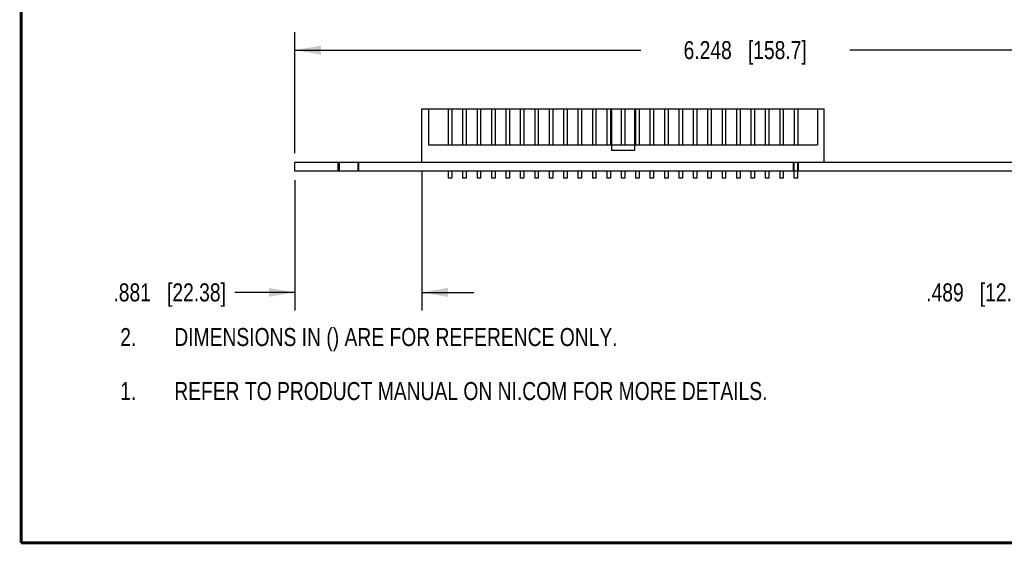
# Model space of a CAD drawing. Header units: inches. Extents: x 0.2 to 16.8, y 0.1 to 10.8.
# Tile 1 of 11: x 0.2 to 7.1, y 0.2 to 3.9. Entities that reach past the tile are written whole.
import ezdxf

# ---------------------------------------------------------------- set-up
doc = ezdxf.new("R2010")
doc.units = ezdxf.units.IN
doc.header["$LTSCALE"] = 0.935
doc.header["$MEASUREMENT"] = 0
doc.layers.get('0').update_dxf_attribs({"linetype": 'CONTINUOUS'})
doc.layers.add('DETAIL', color=7, linetype='CONTINUOUS')
doc.layers.add('DIMENSIONS', color=7, linetype='CONTINUOUS')
doc.styles.get("Standard").update_dxf_attribs({"font": 'txt', "width": 0.8})
doc.dimstyles.new('DIMSTYLE_1', dxfattribs={"dimtxt": 0.125, "dimasz": 0.18, "dimexe": 0.125, "dimexo": 0.0625, "dimgap": 0.0625, "dimtad": 0, "dimtih": 1, "dimtoh": 1, "dimdec": 3, "dimzin": 4, "dimdsep": 46, "dimtxsty": 'STANDARD', "dimblk": '_FILLED', "dimblk1": '_FILLED', "dimblk2": '_FILLED', "dimcen": 0.09, "dimadec": 0, "dimazin": 0, "dimtp": 0.01, "dimtm": 0.01, "dimtfac": 1, "dimtdec": 3, "dimtofl": 0, "dimtmove": 0, "dimatfit": 3, "dimldrblk": '_FILLED', "dimfxl": 1, "dimtolj": 1, "dimtzin": 4, "dimarcsym": 0})

# ---------------------------------------------------------------- blocks, each defined once
blk = doc.blocks.new('CUSTOM_NOTE_BL0', base_point=(3.6751, 1.3124))
at = {"color": 2, "linetype": 'CONTINUOUS', "width": 0.8}
for s, p in [('1.', (0.9376, 1.2498)), ('REFER TO PRODUCT MANUAL ON NI.COM FOR MORE DETAILS.', (1.3125, 1.25))]:
    blk.add_text(s, height=0.125, dxfattribs=at).set_placement(p)
blk = doc.blocks.new('_FILLED')
at = {"color": 0, "linetype": 'BYBLOCK'}
blk.add_solid([(0, 0), (-1, 0.174), (-1, -0.174)], dxfattribs=at)
blk = doc.blocks.new('*D11')
at = {"layer": 'DIMENSIONS', "color": 2, "linetype": 'CONTINUOUS'}
for p, q in [((3.0308, 2.8389), (3.0308, 1.8724)), ((2.1498, 2.7759), (2.1498, 1.8724)), ((2.1498, 1.9974), (1.7335, 1.9974)), ((3.0308, 1.9974), (3.3908, 1.9974))]:
    blk.add_line(p, q, dxfattribs=at)
at = {"layer": 'DIMENSIONS', "color": 2, "linetype": 'CONTINUOUS', "xscale": 0.18, "yscale": 0.18, "zscale": 0.18}
blk.add_blockref('_FILLED', (2.1498, 1.9974), dxfattribs=at)
at = {"layer": 'DIMENSIONS', "color": 2, "linetype": 'CONTINUOUS', "xscale": 0.18, "yscale": 0.18, "zscale": 0.18, "rotation": 180}
blk.add_blockref('_FILLED', (3.0308, 1.9974), dxfattribs=at)
at = {"layer": 'DIMENSIONS', "color": 2, "linetype": 'CONTINUOUS', "insert": (1.671, 2.0599), "char_height": 0.125, "width": 1.225, "attachment_point": 3, "line_spacing_factor": 0.9}
blk.add_mtext('.881{\\Ftxt.shx;\\W1.000000;\\H0.125000; }[22.38]', dxfattribs=at)
blk = doc.blocks.new('*D12')
at = {"layer": 'DIMENSIONS', "color": 2, "linetype": 'CONTINUOUS'}
for p, q in [((7.9088, 2.8389), (7.9088, 1.8724)), ((8.3978, 2.7759), (8.3978, 1.8724)), ((7.9088, 1.9974), (7.3729, 1.9974)), ((8.3978, 1.9974), (8.7578, 1.9974))]:
    blk.add_line(p, q, dxfattribs=at)
at = {"layer": 'DIMENSIONS', "color": 2, "linetype": 'CONTINUOUS', "xscale": 0.18, "yscale": 0.18, "zscale": 0.18}
blk.add_blockref('_FILLED', (7.9088, 1.9974), dxfattribs=at)
at = {"layer": 'DIMENSIONS', "color": 2, "linetype": 'CONTINUOUS', "xscale": 0.18, "yscale": 0.18, "zscale": 0.18, "rotation": 180}
blk.add_blockref('_FILLED', (8.3978, 1.9974), dxfattribs=at)
at = {"layer": 'DIMENSIONS', "color": 2, "linetype": 'CONTINUOUS', "insert": (7.3104, 2.0599), "char_height": 0.125, "width": 1.225, "attachment_point": 3, "line_spacing_factor": 0.9}
blk.add_mtext('.489{\\Ftxt.shx;\\W1.000000;\\H0.125000; }[12.42]', dxfattribs=at)
blk = doc.blocks.new('*D13')
at = {"layer": 'DIMENSIONS', "color": 2, "linetype": 'CONTINUOUS'}
for p, q in [((2.1498, 2.9639), (2.1498, 3.8043)), ((8.3978, 2.9639), (8.3978, 3.8043)), ((2.1498, 3.6793), (4.5488, 3.6793)), ((8.3978, 3.6793), (5.9988, 3.6793))]:
    blk.add_line(p, q, dxfattribs=at)
at = {"layer": 'DIMENSIONS', "color": 2, "linetype": 'CONTINUOUS', "xscale": 0.18, "yscale": 0.18, "zscale": 0.18, "rotation": 180}
blk.add_blockref('_FILLED', (2.1498, 3.6793), dxfattribs=at)
at = {"layer": 'DIMENSIONS', "color": 2, "linetype": 'CONTINUOUS', "xscale": 0.18, "yscale": 0.18, "zscale": 0.18}
blk.add_blockref('_FILLED', (8.3978, 3.6793), dxfattribs=at)
at = {"layer": 'DIMENSIONS', "color": 2, "linetype": 'CONTINUOUS', "insert": (5.2738, 3.7418), "char_height": 0.125, "width": 1.325, "attachment_point": 2, "line_spacing_factor": 0.9}
blk.add_mtext('6.248{\\Ftxt.shx;\\W1.000000;\\H0.125000; }[158.7]', dxfattribs=at)
blk = doc.blocks.new('DIMS_REF_BL1', base_point=(3.1251, 1.6874))
at = {"layer": 'DETAIL', "color": 2, "linetype": 'CONTINUOUS', "width": 0.8}
for s, p in [('2.', (0.9376, 1.6248)), ('DIMENSIONS IN () ARE FOR REFERENCE ONLY.', (1.3125, 1.625))]:
    blk.add_text(s, height=0.125, dxfattribs=at).set_placement(p)

msp = doc.modelspace()

# ---------------------------------------------------------------- linework, layer by layer
at = {"color": 7, "linetype": 'CONTINUOUS'}
for p, q in [((3.0308, 2.9014), (3.0308, 3.2714)), ((3.0308, 3.2714), (5.8208, 3.2714)), ((3.0758, 3.2714), (3.0758, 3.0214)), ((3.2133, 3.2714), (3.2133, 3.0214)), ((3.2383, 3.2714), (3.2383, 3.0214)), ((3.3133, 3.2714), (3.3133, 3.0214)), ((3.3383, 3.2714), (3.3383, 3.0214)), ((3.4133, 3.2714), (3.4133, 3.0214)), ((3.4383, 3.2714), (3.4383, 3.0214)), ((3.5133, 3.2714), (3.5133, 3.0214)), ((3.5383, 3.2714), (3.5383, 3.0214)), ((3.6133, 3.2714), (3.6133, 3.0214)), ((3.6383, 3.2714), (3.6383, 3.0214)), ((3.7133, 3.2714), (3.7133, 3.0214)), ((3.7383, 3.2714), (3.7383, 3.0214)), ((3.8133, 3.2714), (3.8133, 3.0214)), ((3.8383, 3.2714), (3.8383, 3.0214)), ((3.9133, 3.2714), (3.9133, 3.0214)), ((3.9383, 3.2714), (3.9383, 3.0214)), ((4.0133, 3.2714), (4.0133, 3.0214)), ((4.0383, 3.2714), (4.0383, 3.0214)), ((4.1133, 3.2714), (4.1133, 3.0214)), ((4.1383, 3.2714), (4.1383, 3.0214)), ((4.2133, 3.2714), (4.2133, 3.0214)), ((4.2383, 3.2714), (4.2383, 3.0214)), ((4.3133, 3.2714), (4.3133, 3.0214)), ((4.3383, 3.2714), (4.3383, 3.0214)), ((4.3458, 3.2714), (4.3458, 2.9814)), ((4.4133, 3.2714), (4.4133, 3.0214)), ((4.4383, 3.2714), (4.4383, 3.0214)), ((4.5058, 3.2714), (4.5058, 2.9814)), ((4.5133, 3.2714), (4.5133, 3.0214)), ((4.5383, 3.2714), (4.5383, 3.0214)), ((4.6133, 3.2714), (4.6133, 3.0214)), ((4.6383, 3.2714), (4.6383, 3.0214)), ((4.7133, 3.2714), (4.7133, 3.0214)), ((4.7383, 3.2714), (4.7383, 3.0214)), ((4.8133, 3.2714), (4.8133, 3.0214)), ((4.8383, 3.2714), (4.8383, 3.0214)), ((4.9133, 3.2714), (4.9133, 3.0214)), ((4.9383, 3.2714), (4.9383, 3.0214)), ((5.0133, 3.2714), (5.0133, 3.0214)), ((5.0383, 3.2714), (5.0383, 3.0214)), ((5.1133, 3.2714), (5.1133, 3.0214)), ((5.1383, 3.2714), (5.1383, 3.0214)), ((5.2133, 3.2714), (5.2133, 3.0214)), ((5.2383, 3.2714), (5.2383, 3.0214)), ((5.3133, 3.2714), (5.3133, 3.0214)), ((5.3383, 3.2714), (5.3383, 3.0214)), ((5.4133, 3.2714), (5.4133, 3.0214)), ((5.4383, 3.2714), (5.4383, 3.0214)), ((5.5133, 3.2714), (5.5133, 3.0214)), ((5.5383, 3.2714), (5.5383, 3.0214)), ((5.6133, 3.2714), (5.6133, 3.0214)), ((5.6383, 3.2714), (5.6383, 3.0214)), ((5.7758, 3.2714), (5.7758, 3.0214)), ((5.8208, 2.9014), (5.8208, 3.2714)), ((3.0758, 3.0214), (5.7758, 3.0214)), ((4.5058, 2.9814), (4.3458, 2.9814)), ((2.1498, 2.8384), (2.1498, 2.9014)), ((2.1498, 2.9014), (8.5278, 2.9014)), ((2.4508, 2.8384), (2.4508, 2.9014)), ((2.4568, 2.9014), (2.4568, 2.8384)), ((2.5868, 2.9014), (2.5868, 2.8384)), ((2.5928, 2.8384), (2.5928, 2.9014)), ((5.6083, 2.8384), (5.6083, 2.9014)), ((5.6133, 2.7894), (5.6133, 2.9014)), ((5.6135, 2.8384), (5.6135, 2.9014)), ((5.638, 2.8384), (5.638, 2.9014)), ((5.6383, 2.7894), (5.6383, 2.9014)), ((5.6433, 2.8384), (5.6433, 2.9014)), ((8.3978, 2.8384), (2.1498, 2.8384)), ((3.2133, 2.8384), (3.2133, 2.7894)), ((3.2383, 2.8384), (3.2383, 2.7894)), ((3.3133, 2.8384), (3.3133, 2.7894)), ((3.3383, 2.8384), (3.3383, 2.7894)), ((3.4133, 2.8384), (3.4133, 2.7894)), ((3.4383, 2.8384), (3.4383, 2.7894)), ((3.5133, 2.8384), (3.5133, 2.7894)), ((3.5383, 2.8384), (3.5383, 2.7894)), ((3.6133, 2.8384), (3.6133, 2.7894)), ((3.6383, 2.8384), (3.6383, 2.7894)), ((3.7133, 2.8384), (3.7133, 2.7894)), ((3.7383, 2.8384), (3.7383, 2.7894)), ((3.8133, 2.8384), (3.8133, 2.7894)), ((3.8383, 2.8384), (3.8383, 2.7894)), ((3.9133, 2.8384), (3.9133, 2.7894)), ((3.9383, 2.8384), (3.9383, 2.7894)), ((4.0133, 2.8384), (4.0133, 2.7894)), ((4.0383, 2.8384), (4.0383, 2.7894)), ((4.1133, 2.8384), (4.1133, 2.7894)), ((4.1383, 2.8384), (4.1383, 2.7894)), ((4.2133, 2.8384), (4.2133, 2.7894)), ((4.2383, 2.8384), (4.2383, 2.7894)), ((4.3133, 2.8384), (4.3133, 2.7894)), ((4.3383, 2.8384), (4.3383, 2.7894)), ((4.4133, 2.8384), (4.4133, 2.7894)), ((4.4383, 2.8384), (4.4383, 2.7894)), ((4.5133, 2.8384), (4.5133, 2.7894)), ((4.5383, 2.8384), (4.5383, 2.7894)), ((4.6133, 2.8384), (4.6133, 2.7894)), ((4.6383, 2.8384), (4.6383, 2.7894)), ((4.7133, 2.8384), (4.7133, 2.7894)), ((4.7383, 2.8384), (4.7383, 2.7894)), ((4.8133, 2.8384), (4.8133, 2.7894)), ((4.8383, 2.8384), (4.8383, 2.7894)), ((4.9133, 2.8384), (4.9133, 2.7894)), ((4.9383, 2.8384), (4.9383, 2.7894)), ((5.0133, 2.8384), (5.0133, 2.7894)), ((5.0383, 2.8384), (5.0383, 2.7894)), ((5.1133, 2.8384), (5.1133, 2.7894)), ((5.1383, 2.8384), (5.1383, 2.7894)), ((5.2133, 2.8384), (5.2133, 2.7894)), ((5.2383, 2.8384), (5.2383, 2.7894)), ((5.3133, 2.8384), (5.3133, 2.7894)), ((5.3383, 2.8384), (5.3383, 2.7894)), ((5.4133, 2.8384), (5.4133, 2.7894)), ((5.4383, 2.8384), (5.4383, 2.7894)), ((5.5133, 2.8384), (5.5133, 2.7894)), ((5.5383, 2.8384), (5.5383, 2.7894)), ((3.2383, 2.7894), (3.2133, 2.7894)), ((3.3383, 2.7894), (3.3133, 2.7894)), ((3.4383, 2.7894), (3.4133, 2.7894)), ((3.5383, 2.7894), (3.5133, 2.7894)), ((3.6383, 2.7894), (3.6133, 2.7894)), ((3.7383, 2.7894), (3.7133, 2.7894)), ((3.8383, 2.7894), (3.8133, 2.7894)), ((3.9383, 2.7894), (3.9133, 2.7894)), ((4.0383, 2.7894), (4.0133, 2.7894)), ((4.1383, 2.7894), (4.1133, 2.7894)), ((4.2383, 2.7894), (4.2133, 2.7894)), ((4.3383, 2.7894), (4.3133, 2.7894)), ((4.4383, 2.7894), (4.4133, 2.7894)), ((4.5383, 2.7894), (4.5133, 2.7894)), ((4.6383, 2.7894), (4.6133, 2.7894)), ((4.7383, 2.7894), (4.7133, 2.7894)), ((4.8383, 2.7894), (4.8133, 2.7894)), ((4.9383, 2.7894), (4.9133, 2.7894)), ((5.0383, 2.7894), (5.0133, 2.7894)), ((5.1383, 2.7894), (5.1133, 2.7894)), ((5.2383, 2.7894), (5.2133, 2.7894)), ((5.3383, 2.7894), (5.3133, 2.7894)), ((5.4383, 2.7894), (5.4133, 2.7894)), ((5.5383, 2.7894), (5.5133, 2.7894)), ((5.6383, 2.7894), (5.6133, 2.7894))]:
    msp.add_line(p, q, dxfattribs=at)
at = {"color": 7, "linetype": 'CONTINUOUS', "const_width": 0.02}
for points in [[(0.25, 10.7586), (0.25, 0.2586)], [(0.25, 0.2586), (16.75, 0.2586)]]:
    msp.add_lwpolyline(points, dxfattribs=at)

# ---------------------------------------------------------------- block references
at = {"color": 2, "linetype": 'CONTINUOUS'}
msp.add_blockref('CUSTOM_NOTE_BL0', (3.6751, 1.3124), dxfattribs=at)
at = {"layer": 'DETAIL', "color": 2, "linetype": 'CONTINUOUS'}
msp.add_blockref('DIMS_REF_BL1', (3.1251, 1.6874), dxfattribs=at)

# ---------------------------------------------------------------- dimensions: what is measured, and where the dimension line sits
at = {"layer": 'DIMENSIONS', "color": 2, "linetype": 'CONTINUOUS'}
for base, p1, p2, picture, middle in [((2.1498, 3.6793), (8.3978, 2.9014), (2.1498, 2.9014), '*D13', (5.2738, 3.6793)), ((2.1498, 1.9974), (3.0308, 2.9014), (2.1498, 2.8384), '*D11', (1.0585, 1.9974))]:
    dim = msp.add_linear_dim(base=base, p1=p1, p2=p2, angle=180, dimstyle='DIMSTYLE_1', dxfattribs=at)
    dim.commit()
    dim.dimension.update_dxf_attribs({"geometry": picture, "text_midpoint": middle, "dimtype": 160})
dim = msp.add_linear_dim(base=(8.3978, 1.9974), p1=(7.9088, 2.9014), p2=(8.3978, 2.8384), dimstyle='DIMSTYLE_1', dxfattribs=at)
dim.commit()
dim.dimension.update_dxf_attribs({"geometry": '*D12', "text_midpoint": (6.6979, 1.9974), "dimtype": 160})

doc.saveas('drawing.dxf')
